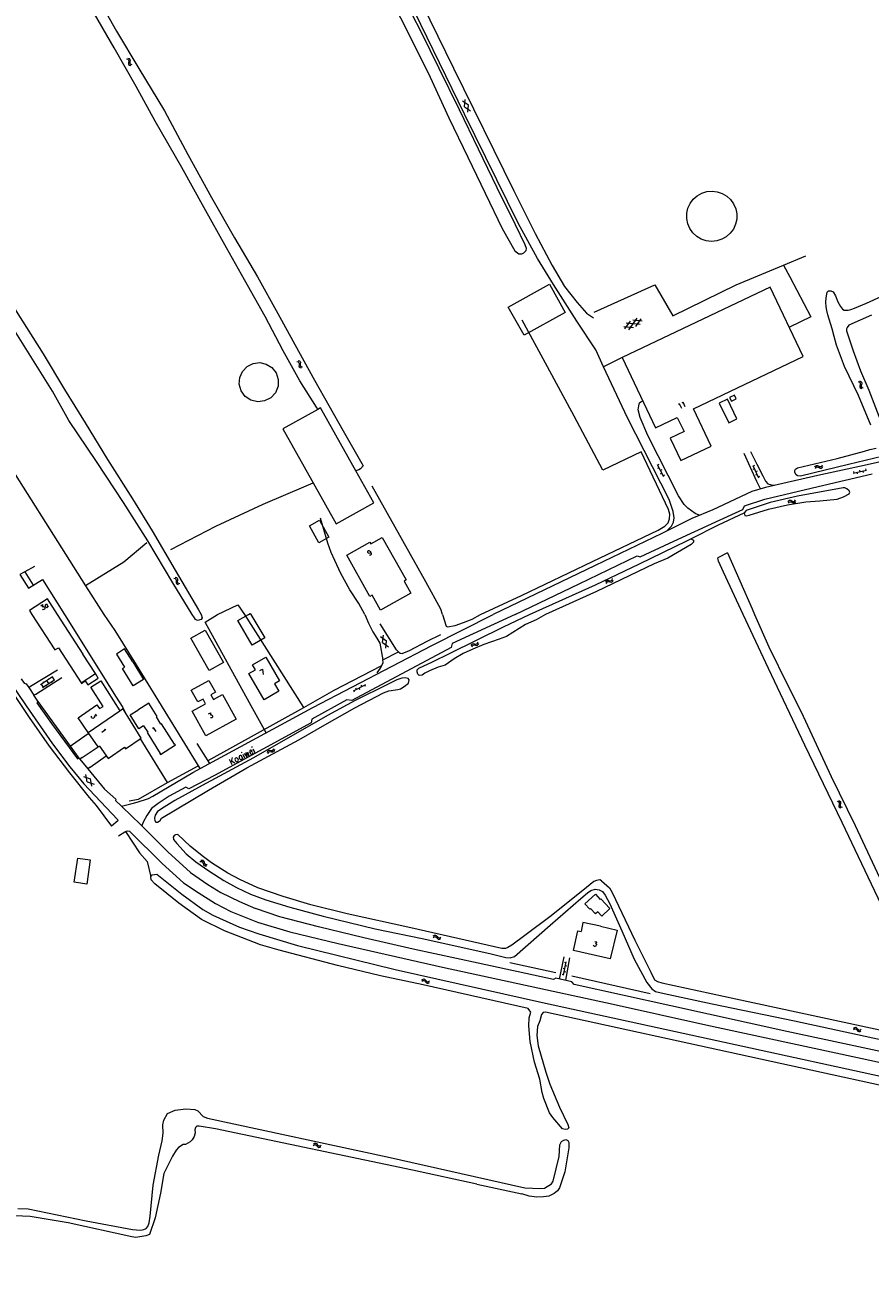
# Model space of a CAD drawing. Header units: metres. Extents: x 189705 to 199106, y 581686 to 588448.
# Tile 64 of 256: x 190136 to 190409, y 585789 to 586191. Entities that reach past the tile are written whole.
import ezdxf

# ---------------------------------------------------------------- set-up
doc = ezdxf.new("R2010")
doc.units = ezdxf.units.M
doc.layers.add('B-WA-OG-GBKN-G', color=7, linetype='Continuous', lineweight=18)
doc.styles.add('Style-STANDARD', font='STANDARD.shx')

msp = doc.modelspace()

# ---------------------------------------------------------------- linework, layer by layer
at = {"layer": 'B-WA-OG-GBKN-G'}
for p, q in [((190168.841, 586179.7), (190169.23, 586179.578)), ((190169.23, 586179.578), (190169.487, 586179.374)), ((190169.261, 586179.965), (190169.651, 586179.846)), ((190169.513, 586178.645), (190169.455, 586178.241)), ((190169.455, 586178.241), (190169.529, 586177.921)), ((190169.487, 586179.374), (190169.564, 586179.057)), ((190169.564, 586179.057), (190169.513, 586178.645)), ((190169.529, 586177.921), (190169.793, 586177.711)), ((190169.651, 586179.846), (190169.908, 586179.645)), ((190169.793, 586177.711), (190170.184, 586177.591)), ((190169.932, 586178.912), (190169.877, 586178.508)), ((190169.877, 586178.508), (190169.951, 586178.187)), ((190169.908, 586179.645), (190169.988, 586179.315)), ((190169.988, 586179.315), (190169.932, 586178.912)), ((190169.951, 586178.187), (190170.213, 586177.977)), ((190170.213, 586177.977), (190170.604, 586177.856)), ((190277.369, 586166.168), (190279.32, 586164.833)), ((190278.06, 586164.227), (190278.242, 586166.587)), ((190278.06, 586164.227), (190280.012, 586162.894)), ((190279.14, 586162.474), (190279.32, 586164.833)), ((190331.222, 586092.08), (190333.887, 586095.827)), ((190332.637, 586092.728), (190329.601, 586093.016)), ((190329.914, 586092.332), (190331.682, 586094.818)), ((190334.844, 586093.736), (190330.268, 586094.171)), ((190335.507, 586094.889), (190332.468, 586095.177)), ((190333.425, 586093.087), (190335.194, 586095.573)), ((190223.886, 586081.809), (190224.279, 586081.703)), ((190224.279, 586081.703), (190224.544, 586081.509)), ((190224.295, 586082.091), (190224.689, 586081.987)), ((190224.544, 586081.509), (190224.633, 586081.195)), ((190224.597, 586080.782), (190224.555, 586080.376)), ((190224.555, 586080.376), (190224.642, 586080.059)), ((190224.633, 586081.195), (190224.597, 586080.782)), ((190224.642, 586080.059), (190224.914, 586079.859)), ((190224.689, 586081.987), (190224.954, 586081.796)), ((190224.914, 586079.859), (190225.309, 586079.754)), ((190224.954, 586081.796), (190225.046, 586081.47)), ((190225.006, 586081.065), (190224.966, 586080.658)), ((190224.966, 586080.658), (190225.053, 586080.341)), ((190225.046, 586081.47), (190225.006, 586081.065)), ((190225.053, 586080.341), (190225.323, 586080.141)), ((190225.323, 586080.141), (190225.719, 586080.036)), ((190405.329, 586075.299), (190405.704, 586075.139)), ((190405.704, 586075.139), (190405.939, 586074.909)), ((190405.774, 586075.52), (190406.15, 586075.362)), ((190405.889, 586074.182), (190405.791, 586073.786)), ((190405.791, 586073.786), (190405.832, 586073.459)), ((190405.832, 586073.459), (190406.073, 586073.224)), ((190405.983, 586074.586), (190405.889, 586074.182)), ((190405.939, 586074.909), (190405.983, 586074.586)), ((190406.073, 586073.224), (190406.45, 586073.064)), ((190406.15, 586075.362), (190406.385, 586075.135)), ((190406.334, 586074.404), (190406.237, 586074.008)), ((190406.237, 586074.008), (190406.278, 586073.681)), ((190406.278, 586073.681), (190406.518, 586073.445)), ((190406.431, 586074.8), (190406.334, 586074.404)), ((190406.385, 586075.135), (190406.431, 586074.8)), ((190406.518, 586073.445), (190406.894, 586073.285)), ((190340.344, 586048.486), (190342.377, 586044.583)), ((190340.88, 586048.539), (190340.437, 586048.308)), ((190371.256, 586048.174), (190373.078, 586044.169)), ((190371.794, 586048.199), (190371.339, 586047.992)), ((190391.335, 586047.643), (190391.557, 586047.984)), ((190391.472, 586047.166), (190391.697, 586047.506)), ((190391.557, 586047.984), (190391.823, 586048.175)), ((190391.697, 586047.506), (190391.965, 586047.695)), ((190391.823, 586048.175), (190392.161, 586048.16)), ((190391.965, 586047.695), (190392.291, 586047.681)), ((190392.161, 586048.16), (190392.533, 586047.993)), ((190392.291, 586047.681), (190392.672, 586047.517)), ((190392.533, 586047.993), (190392.906, 586047.828)), ((190392.672, 586047.517), (190393.044, 586047.348)), ((190392.906, 586047.828), (190393.234, 586047.81)), ((190393.234, 586047.81), (190393.51, 586048.003)), ((190393.372, 586047.33), (190393.647, 586047.526)), ((190393.51, 586048.003), (190393.734, 586048.345)), ((190393.647, 586047.526), (190393.872, 586047.867)), ((190340.898, 586047.421), (190340.455, 586047.19)), ((190341.804, 586046.765), (190341.36, 586046.534)), ((190341.822, 586045.647), (190341.379, 586045.416)), ((190342.728, 586044.992), (190342.284, 586044.761)), ((190371.753, 586047.081), (190371.298, 586046.874)), ((190372.581, 586045.261), (190372.126, 586045.054)), ((190372.622, 586046.378), (190372.167, 586046.171)), ((190373.451, 586044.558), (190372.996, 586044.351)), ((190393.044, 586047.348), (190393.372, 586047.33)), ((190403.7, 586045.741), (190408.002, 586046.665)), ((190403.791, 586046.272), (190403.896, 586045.783)), ((190404.873, 586045.993), (190404.978, 586045.504)), ((190405.746, 586046.692), (190405.851, 586046.203)), ((190406.829, 586046.413), (190406.934, 586045.924)), ((190407.702, 586047.112), (190407.806, 586046.623)), ((190382.644, 586036.446), (190382.882, 586036.777)), ((190382.76, 586035.963), (190383, 586036.292)), ((190382.882, 586036.777), (190383.156, 586036.956)), ((190383, 586036.292), (190383.276, 586036.47)), ((190383.156, 586036.956), (190383.493, 586036.925)), ((190383.276, 586036.47), (190383.601, 586036.44)), ((190383.493, 586036.925), (190383.857, 586036.742)), ((190383.601, 586036.44), (190383.974, 586036.259)), ((190383.857, 586036.742), (190384.222, 586036.559)), ((190383.974, 586036.259), (190384.338, 586036.074)), ((190384.222, 586036.559), (190384.549, 586036.526)), ((190384.338, 586036.074), (190384.666, 586036.041)), ((190384.549, 586036.526), (190384.833, 586036.707)), ((190384.666, 586036.041), (190384.949, 586036.224)), ((190384.833, 586036.707), (190385.073, 586037.038)), ((190384.949, 586036.224), (190385.189, 586036.555)), ((190184.168, 586011.722), (190184.562, 586011.619)), ((190184.562, 586011.619), (190184.829, 586011.426)), ((190184.575, 586012.006), (190184.97, 586011.906)), ((190184.829, 586011.426), (190184.92, 586011.113)), ((190184.97, 586011.906), (190185.237, 586011.716)), ((190185.237, 586011.716), (190185.331, 586011.391)), ((190185.331, 586011.391), (190185.294, 586010.986)), ((190325.774, 586011.194), (190325.929, 586011.573)), ((190184.888, 586010.7), (190184.849, 586010.294)), ((190184.849, 586010.294), (190184.938, 586009.977)), ((190184.92, 586011.113), (190184.888, 586010.7)), ((190184.938, 586009.977), (190185.212, 586009.78)), ((190185.212, 586009.78), (190185.608, 586009.678)), ((190185.294, 586010.986), (190185.258, 586010.579)), ((190185.258, 586010.579), (190185.347, 586010.262)), ((190185.347, 586010.262), (190185.619, 586010.064)), ((190185.619, 586010.064), (190186.015, 586009.963)), ((190323.709, 586010.424), (190323.862, 586010.801)), ((190323.862, 586010.801), (190324.086, 586011.04)), ((190323.936, 586009.982), (190324.091, 586010.358)), ((190324.086, 586011.04), (190324.421, 586011.089)), ((190324.091, 586010.358), (190324.318, 586010.596)), ((190324.318, 586010.596), (190324.64, 586010.644)), ((190324.421, 586011.089), (190324.817, 586010.997)), ((190324.64, 586010.644), (190325.046, 586010.556)), ((190324.817, 586010.997), (190325.215, 586010.906)), ((190325.046, 586010.556), (190325.443, 586010.463)), ((190325.215, 586010.906), (190325.541, 586010.952)), ((190325.443, 586010.463), (190325.769, 586010.508)), ((190325.541, 586010.952), (190325.774, 586011.194)), ((190325.769, 586010.508), (190326.001, 586010.752)), ((190326.001, 586010.752), (190326.156, 586011.131)), ((190250.964, 585992.843), (190252.884, 585991.465)), ((190251.611, 585990.888), (190251.845, 585993.243)), ((190252.651, 585989.111), (190252.884, 585991.465)), ((190251.611, 585990.888), (190253.533, 585989.511)), ((190280.236, 585989.908), (190280.386, 585990.287)), ((190280.386, 585990.287), (190280.608, 585990.528)), ((190280.467, 585989.468), (190280.619, 585989.846)), ((190280.608, 585990.528), (190280.942, 585990.58)), ((190280.619, 585989.846), (190280.844, 585990.086)), ((190280.844, 585990.086), (190281.166, 585990.137)), ((190280.942, 585990.58), (190281.34, 585990.491)), ((190281.166, 585990.137), (190281.572, 585990.052)), ((190281.34, 585990.491), (190281.738, 585990.404)), ((190281.572, 585990.052), (190281.97, 585989.962)), ((190281.738, 585990.404), (190282.064, 585990.452)), ((190281.97, 585989.962), (190282.295, 585990.01)), ((190282.064, 585990.452), (190282.295, 585990.697)), ((190282.295, 585990.697), (190282.446, 585991.076)), ((190282.295, 585990.01), (190282.525, 585990.257)), ((190282.525, 585990.257), (190282.677, 585990.636)), ((190141.082, 585977.38), (190144.946, 585979.878)), ((190143.817, 585979.505), (190143.98, 585979.253)), ((190144.778, 585979.769), (190145.429, 585978.761)), ((190141.25, 585977.489), (190141.902, 585976.481)), ((190141.734, 585976.372), (190145.597, 585978.87)), ((190141.887, 585978.258), (190142.05, 585978.006)), ((190142.785, 585977.052), (190142.948, 585976.8)), ((190143.014, 585978.629), (190143.666, 585977.621)), ((190144.547, 585978.191), (190144.71, 585977.939)), ((190246.02, 585977.21), (190242.124, 585975.163)), ((190242.534, 585974.814), (190242.302, 585975.256)), ((190243.187, 585975.721), (190242.954, 585976.164)), ((190244.305, 585975.744), (190244.072, 585976.187)), ((190244.957, 585976.652), (190244.725, 585977.094)), ((190246.075, 585976.674), (190245.842, 585977.117)), ((190214.377, 585955.355), (190214.499, 585955.744)), ((190214.499, 585955.744), (190214.702, 585956)), ((190214.64, 585954.933), (190214.764, 585955.321)), ((190214.702, 585956), (190215.032, 585956.077)), ((190214.764, 585955.321), (190214.97, 585955.576)), ((190214.97, 585955.576), (190215.287, 585955.651)), ((190215.032, 585956.077), (190215.435, 585956.018)), ((190215.287, 585955.651), (190215.699, 585955.597)), ((190215.435, 585956.018), (190215.839, 585955.96)), ((190215.699, 585955.597), (190216.102, 585955.536)), ((190215.839, 585955.96), (190216.16, 585956.032)), ((190216.102, 585955.536), (190216.423, 585955.608)), ((190216.16, 585956.032), (190216.372, 585956.293)), ((190216.372, 585956.293), (190216.495, 585956.682)), ((190216.423, 585955.608), (190216.635, 585955.871)), ((190216.635, 585955.871), (190216.758, 585956.261)), ((190154.962, 585947.538), (190157.205, 585946.791)), ((190156.16, 585945.862), (190155.686, 585948.181)), ((190156.16, 585945.862), (190158.404, 585945.117)), ((190157.681, 585944.474), (190157.205, 585946.791)), ((190398.495, 585939.584), (190398.878, 585939.444)), ((190398.878, 585939.444), (190399.124, 585939.228)), ((190398.927, 585939.829), (190399.311, 585939.691)), ((190399.124, 585939.228), (190399.186, 585938.907)), ((190399.311, 585939.691), (190399.558, 585939.477)), ((190399.622, 585939.145), (190399.546, 585938.745)), ((190399.558, 585939.477), (190399.622, 585939.145)), ((190399.114, 585938.499), (190399.037, 585938.098)), ((190399.037, 585938.098), (190399.096, 585937.774)), ((190399.096, 585937.774), (190399.349, 585937.552)), ((190399.186, 585938.907), (190399.114, 585938.499)), ((190399.349, 585937.552), (190399.734, 585937.413)), ((190399.546, 585938.745), (190399.471, 585938.343)), ((190399.471, 585938.343), (190399.53, 585938.02)), ((190399.53, 585938.02), (190399.782, 585937.796)), ((190399.782, 585937.796), (190400.166, 585937.657)), ((190192.568, 585920.069), (190192.972, 585920.123)), ((190192.838, 585920.486), (190193.241, 585920.543)), ((190192.972, 585920.123), (190193.291, 585920.045)), ((190193.241, 585920.543), (190193.56, 585920.468)), ((190193.291, 585920.045), (190193.494, 585919.79)), ((190193.494, 585919.79), (190193.621, 585919.395)), ((190193.56, 585920.468), (190193.77, 585920.203)), ((190193.621, 585919.395), (190193.739, 585919.004)), ((190193.739, 585919.004), (190193.941, 585918.745)), ((190193.77, 585920.203), (190193.889, 585919.814)), ((190193.889, 585919.814), (190194.009, 585919.423)), ((190194.009, 585919.423), (190194.212, 585919.164)), ((190194.212, 585919.164), (190194.538, 585919.083)), ((190194.538, 585919.083), (190194.943, 585919.139)), ((190193.941, 585918.745), (190194.269, 585918.666)), ((190194.269, 585918.666), (190194.674, 585918.721)), ((190267.903, 585895.543), (190268.252, 585895.753)), ((190267.983, 585896.033), (190268.33, 585896.246)), ((190268.252, 585895.753), (190268.575, 585895.81)), ((190268.33, 585896.246), (190268.652, 585896.305)), ((190268.575, 585895.81), (190268.863, 585895.657)), ((190268.652, 585896.305), (190268.951, 585896.145)), ((190268.863, 585895.657), (190269.137, 585895.346)), ((190268.951, 585896.145), (190269.215, 585895.836)), ((190269.137, 585895.346), (190269.401, 585895.034)), ((190269.215, 585895.836), (190269.481, 585895.526)), ((190269.401, 585895.034), (190269.69, 585894.877)), ((190269.481, 585895.526), (190269.771, 585895.369)), ((190269.69, 585894.877), (190270.022, 585894.936)), ((190269.771, 585895.369), (190270.102, 585895.426)), ((190270.022, 585894.936), (190270.371, 585895.148)), ((190270.102, 585895.426), (190270.452, 585895.638)), ((190310.072, 585883.302), (190310.904, 585887.623)), ((190310.375, 585887.521), (190310.866, 585887.426)), ((190309.619, 585883.593), (190310.11, 585883.498)), ((190309.997, 585885.557), (190310.488, 585885.462)), ((190310.299, 585884.48), (190310.79, 585884.386)), ((190310.677, 585886.444), (190311.168, 585886.35)), ((190264.249, 585881.354), (190264.599, 585881.562)), ((190264.332, 585881.843), (190264.68, 585882.054)), ((190264.599, 585881.562), (190264.922, 585881.616)), ((190264.68, 585882.054), (190265.003, 585882.111)), ((190264.922, 585881.616), (190265.21, 585881.462)), ((190265.003, 585882.111), (190265.301, 585881.95)), ((190265.21, 585881.462), (190265.482, 585881.149)), ((190265.301, 585881.95), (190265.563, 585881.639)), ((190265.482, 585881.149), (190265.743, 585880.836)), ((190265.563, 585881.639), (190265.827, 585881.327)), ((190265.743, 585880.836), (190266.032, 585880.677)), ((190265.827, 585881.327), (190266.115, 585881.168)), ((190266.032, 585880.677), (190266.364, 585880.733)), ((190266.115, 585881.168), (190266.447, 585881.223)), ((190266.364, 585880.733), (190266.715, 585880.944)), ((190266.447, 585881.223), (190266.798, 585881.433)), ((190403.739, 585865.719), (190404.089, 585865.927)), ((190403.821, 585866.208), (190404.17, 585866.419)), ((190404.089, 585865.927), (190404.412, 585865.982)), ((190404.17, 585866.419), (190404.492, 585866.477)), ((190404.412, 585865.982), (190404.7, 585865.828)), ((190404.492, 585866.477), (190404.79, 585866.316)), ((190404.7, 585865.828), (190404.972, 585865.515)), ((190404.79, 585866.316), (190405.053, 585866.005)), ((190404.972, 585865.515), (190405.234, 585865.202)), ((190405.053, 585866.005), (190405.317, 585865.694)), ((190405.234, 585865.202), (190405.522, 585865.044)), ((190405.317, 585865.694), (190405.606, 585865.535)), ((190405.522, 585865.044), (190405.855, 585865.1)), ((190405.606, 585865.535), (190405.938, 585865.59)), ((190405.855, 585865.1), (190406.205, 585865.311)), ((190405.938, 585865.59), (190406.288, 585865.801)), ((190229.177, 585828.241), (190229.524, 585828.456)), ((190229.252, 585828.732), (190229.596, 585828.949)), ((190229.524, 585828.456), (190229.846, 585828.516)), ((190229.596, 585828.949), (190229.917, 585829.012)), ((190229.846, 585828.516), (190230.136, 585828.367)), ((190229.917, 585829.012), (190230.218, 585828.856)), ((190230.136, 585828.367), (190230.414, 585828.059)), ((190230.218, 585828.856), (190230.486, 585828.55)), ((190230.414, 585828.059), (190230.682, 585827.751)), ((190230.486, 585828.55), (190230.756, 585828.244)), ((190230.682, 585827.751), (190230.973, 585827.597)), ((190230.756, 585828.244), (190231.047, 585828.09)), ((190230.973, 585827.597), (190231.304, 585827.66)), ((190231.047, 585828.09), (190231.378, 585828.151)), ((190231.304, 585827.66), (190231.651, 585827.876)), ((190231.378, 585828.151), (190231.725, 585828.368))]:
    msp.add_line(p, q, dxfattribs=at)
at = {"layer": 'B-WA-OG-GBKN-G', "flags": 128}
for points in [[(190323.035, 586080.112), (190320.47, 586085.566), (190314.336, 586094.889), (190306.821, 586106.722), (190301.656, 586115.108), (190295.461, 586126.59), (190278.096, 586161.829), (190257.936, 586203.356), (190241.158, 586237.606), (190234.55, 586250.991), (190233.299, 586252.865), (190231.948, 586254.054), (190229.557, 586254.959), (190226.38, 586255.428), (190222.468, 586255.617), (190221.298, 586256.094), (190220.787, 586256.854), (190220.503, 586257.92), (190220.678, 586258.581), (190220.88, 586258.912), (190221.945, 586259.196), (190231.032, 586260.274), (190237.731, 586261.52), (190243.541, 586263.093)], [(190298.103, 586118.403), (190297.665, 586119.542), (190294.563, 586126.065), (190288.659, 586137.96), (190282.557, 586150.532), (190276.448, 586163.208), (190269.88, 586176.529), (190264.074, 586188.425), (190258.298, 586199.773), (190251.795, 586212.86), (190246.027, 586224.749), (190239.748, 586236.918), (190235.621, 586245.889)], [(190241.446, 586244.833), (190244.122, 586239.294), (190256.65, 586213.333), (190274.504, 586176.674), (190293.996, 586136.973)], [(190158.368, 586201.594), (190165.644, 586188.655), (190172.852, 586176.588), (190181.134, 586162.864), (190188.706, 586148.791), (190196.349, 586134.887), (190203.781, 586121.856), (190211.123, 586109.197), (190217.687, 586097.334), (190224.412, 586085.114), (190229.553, 586075.777), (190238.893, 586059.399), (190245.368, 586048.023), (190244.493, 586047.109), (190243.964, 586046.802), (190242.921, 586046.492)], [(190230.64, 586066.28), (190230.204, 586067.023), (190224.891, 586075.56), (190219.484, 586085.269), (190213.601, 586096.334), (190206.966, 586108.268), (190201.19, 586118.558), (190193.986, 586131.516), (190186.704, 586144.592), (190178.107, 586159.548), (190171.919, 586170.79), (190164.895, 586183.24), (190157.261, 586196.317)], [(190254.144, 586199.47), (190260.668, 586186.598), (190266.945, 586173.726), (190272.968, 586160.621), (190279.194, 586147.951), (190284.74, 586136.233), (190290.256, 586124.846), (190294.37, 586117.63), (190294.713, 586117.317), (190295.62, 586116.637), (190296.576, 586116.66), (190297.259, 586116.995), (190297.977, 586117.708), (190298.103, 586118.403)], [(190175.736, 586023.854), (190167.901, 586036.25), (190159.17, 586049.499), (190150.237, 586062.713), (190144.882, 586072.197), (190135.751, 586086.875), (190125.965, 586102.435), (190123.705, 586107.444), (190120.883, 586113.647), (190115.131, 586123.181), (190107.677, 586135.594), (190098.965, 586149.417), (190091.034, 586162.99), (190083.247, 586175.111), (190077.776, 586185.035), (190077.427, 586185.779), (190077.327, 586186.782), (190077.414, 586187.361), (190077.826, 586187.906), (190083.977, 586192.597), (190088.59, 586195.652)], [(190092.298, 586192.338), (190082.007, 586186.289), (190081.529, 586185.639), (190081.422, 586184.852), (190081.613, 586183.738), (190081.922, 586182.903), (190087.579, 586173.812), (190095.19, 586161.757), (190102.755, 586149.357), (190109.917, 586137.493), (190118.614, 586123.031), (190126.524, 586109.217), (190133.13, 586098.123), (190141.855, 586084.326), (190148.798, 586072.788), (190155.464, 586061.953), (190162.671, 586050.095), (190170.73, 586037.43), (190177.13, 586027.022), (190184.524, 586014.277), (190192.144, 586001.482), (190192.958, 586000.019), (190192.963, 586000)], [(190050.813, 586171.935), (190072.642, 586137.959), (190099.403, 586096.968), (190124.938, 586057.545), (190155.616, 586009.228), (190161.556, 586000)], [(190293.996, 586136.973), (190300.885, 586123.183), (190306.414, 586112.816), (190310.429, 586106.101), (190314.463, 586100.936), (190317.475, 586097.442), (190319.766, 586095.978)], [(190350.213, 586126.373), (190349.878, 586128.039), (190349.896, 586129.739), (190350.268, 586131.397), (190350.976, 586132.942), (190351.989, 586134.306), (190353.265, 586135.43), (190354.746, 586136.263), (190356.367, 586136.771), (190358.059, 586136.93), (190359.748, 586136.734), (190361.358, 586136.192), (190362.821, 586135.326), (190364.071, 586134.175), (190365.055, 586132.79), (190365.73, 586131.23), (190366.065, 586129.564), (190366.047, 586127.864), (190365.675, 586126.206), (190364.967, 586124.661), (190363.954, 586123.297), (190362.679, 586122.173), (190361.198, 586121.34), (190359.576, 586120.832), (190357.884, 586120.673), (190356.196, 586120.869), (190354.585, 586121.411), (190353.122, 586122.277), (190351.872, 586123.428), (190350.888, 586124.813), (190350.213, 586126.373)], [(190381.204, 586112.965), (190388.352, 586115.966)], [(190320.012, 586097.782), (190339.556, 586106.65), (190345.439, 586096.615), (190365.891, 586106.579), (190381.204, 586112.965), (190383.198, 586109.16)], [(190383.198, 586109.16), (190389.984, 586096.21), (190383.116, 586092.881)], [(190297.307, 586090.306), (190292.227, 586099.419), (190305.492, 586106.814), (190310.572, 586097.702), (190297.307, 586090.306)], [(190339.806, 586060.37), (190346.833, 586063.71), (190349.017, 586059.115), (190344.54, 586056.987), (190347.976, 586049.756), (190357.839, 586054.443), (190352.098, 586066.523), (190387.564, 586083.377), (190376.891, 586105.836), (190329.012, 586083.083), (190339.806, 586060.37)], [(190405.414, 586070.862), (190400.892, 586080.198), (190398.304, 586087.11), (190397.489, 586089.94), (190396.887, 586092.36), (190395.538, 586096.862), (190395.16, 586098.293), (190394.911, 586099.451), (190394.871, 586101.011), (190394.961, 586102.427), (190395.253, 586104.233), (190395.729, 586104.667), (190396.483, 586104.67), (190397.203, 586104.297), (190398.011, 586103.034), (190398.725, 586101.159), (190399.584, 586099.622), (190400.225, 586098.769), (190400.802, 586098.403), (190402.017, 586098.372), (190402.882, 586098.629), (190404.067, 586099.06), (190407.985, 586100.625), (190412.939, 586102.992)], [(190409.622, 586096.772), (190402.266, 586093.536), (190401.75, 586092.816), (190401.56, 586092.356), (190401.564, 586091.693), (190403.705, 586085.27), (190406.093, 586078.827), (190408.734, 586072.553), (190412.501, 586062.738)], [(190283.272, 586000), (190296.448, 586006.164), (190319.435, 586017.129), (190340.675, 586027.223), (190342.853, 586028.553), (190343.916, 586029.573), (190344.367, 586030.871), (190344.437, 586032.42), (190344.05, 586033.943), (190335.16, 586052.552), (190322.74, 586046.685), (190313.525, 586064.175), (190304.849, 586080.067), (190296.685, 586095.174)], [(190205.864, 586072.351), (190205.287, 586074.438), (190205.442, 586076.598), (190206.312, 586078.581), (190207.796, 586080.158), (190209.723, 586081.147), (190211.87, 586081.433), (190213.988, 586080.983), (190215.833, 586079.849), (190217.192, 586078.163)], [(190329.012, 586083.083), (190323.035, 586080.112)], [(190343.418, 586027.082), (190344.987, 586028.562), (190345.591, 586029.86), (190345.864, 586031.283), (190345.525, 586033.34), (190344.163, 586037.144), (190330.796, 586063.61), (190323.035, 586080.112)], [(190217.192, 586078.163), (190217.896, 586076.034), (190217.818, 586073.793), (190216.968, 586071.718), (190215.451, 586070.066), (190213.456, 586069.043), (190211.23, 586068.774), (190209.049, 586069.294), (190207.183, 586070.538), (190205.864, 586072.351)], [(190353.861, 586032.077), (190352.639, 586032.657), (190350.245, 586034.324), (190349.097, 586035.589), (190347.282, 586038.376), (190337.296, 586057.895), (190334.859, 586063.651), (190334.24, 586066.139), (190334.412, 586067.511), (190334.585, 586068.4), (190335.067, 586068.783), (190335.675, 586069.091)], [(190360.415, 586068.346), (190363.456, 586061.973), (190366.134, 586063.251), (190363.093, 586069.624), (190360.415, 586068.346)], [(190364.314, 586069.027), (190365.856, 586069.753), (190365.298, 586070.939), (190363.756, 586070.213), (190364.314, 586069.027)], [(190409.389, 586061.19), (190405.414, 586070.862)], [(190230.64, 586066.28), (190219.401, 586060.007)], [(190242.921, 586046.492), (190231.582, 586066.806), (190230.64, 586066.28)], [(190219.401, 586060.007), (190236.548, 586029.289), (190248.729, 586036.088), (190242.921, 586046.492)], [(190438.276, 586056.432), (190438.228, 586055.712), (190437.798, 586055.253), (190436.506, 586054.537), (190421.079, 586051.299), (190407.226, 586048.144), (190393.221, 586045.141), (190382.336, 586042.684), (190375.385, 586041.005), (190370.971, 586039.717), (190358.348, 586033.849), (190351.554, 586031.001), (190341.797, 586026.161), (190320.279, 586015.863), (190287.36, 586000)], [(190368.379, 586052.203), (190372.43, 586043.076), (190373.736, 586040.515)], [(190370.485, 586052.72), (190372.585, 586048.613), (190374.454, 586044.786), (190375.299, 586043.112), (190376.064, 586042.277), (190376.803, 586041.975), (190377.26, 586041.875), (190378.352, 586041.855)], [(190415.678, 586051.711), (190402.187, 586048.51), (190386.64, 586044.751), (190385.653, 586044.826), (190385.277, 586045.133), (190384.792, 586045.908), (190384.834, 586046.526), (190385.095, 586046.954), (190385.721, 586047.393), (190398.464, 586050.473), (190407.344, 586052.846), (190409.042, 586053.295), (190411.155, 586053.774)], [(190294.474, 586000), (190315.124, 586009.898), (190333.827, 586018.94), (190334.895, 586018.64), (190344.299, 586022.996), (190360.673, 586030.606), (190368.049, 586033.913), (190368.603, 586035.16), (190375.171, 586037.244), (190392.372, 586041.428), (190409.802, 586045.513)], [(190183.11, 586020.957), (190197.692, 586028.526), (190213.051, 586035.65), (190226.893, 586041.599)], [(190226.893, 586041.599), (190229.127, 586042.583)], [(190270.978, 586000), (190270.461, 586001.741), (190265.624, 586010.562), (190248.174, 586041.481)], [(190368.444, 586032.883), (190368.687, 586032.04), (190369.08, 586031.908), (190370.073, 586032.15), (190376.277, 586034.032), (190382.48, 586035.427), (190388.382, 586036.373), (190392.86, 586036.722), (190398.499, 586037.294), (190400.505, 586037.984), (190402.361, 586038.974), (190402.568, 586039.592), (190402.4, 586040.023), (190401.633, 586040.605), (190400.94, 586040.962), (190400.394, 586040.953), (190385.691, 586038.252), (190376.823, 586036.185), (190369.101, 586033.65), (190368.444, 586032.883)], [(190351.226, 586024.396), (190360.125, 586029.03), (190368.444, 586032.883)], [(190231.193, 586030.477), (190234.244, 586025.022), (190230.977, 586023.195), (190227.926, 586028.649), (190231.193, 586030.477)], [(190245.833, 586000), (190243.94, 586003.514), (190241.051, 586007.972), (190238.134, 586013.27), (190236.213, 586017.479), (190234.957, 586020.014), (190233.903, 586023.058), (190231.533, 586031.126)], [(190190.074, 586000), (190183.81, 586010.187), (190175.736, 586023.854)], [(190247.457, 586023.395), (190247.797, 586022.792), (190251.488, 586024.87), (190259.213, 586011.147), (190258.531, 586010.763), (190260.708, 586006.896), (190250.958, 586001.408), (190248.248, 586006.221), (190247.519, 586005.81), (190239.987, 586019.189), (190247.457, 586023.395)], [(190299.045, 586000), (190320.381, 586009.614), (190334.6, 586016.326), (190349.883, 586023.806), (190351.226, 586024.396)], [(190351.226, 586024.396), (190352.04, 586023.992), (190352.069, 586023.408), (190351.31, 586022.618), (190343.836, 586018.193), (190339.374, 586016.321), (190320.695, 586007.431), (190304.252, 586000)], [(190175.449, 586023.192), (190168.002, 586016.925), (190155.616, 586009.228)], [(190363.041, 586019.916), (190359.967, 586018.284)], [(190363.041, 586019.916), (190370.985, 586001.757), (190371.775, 586000)], [(190139.107, 586015.487), (190136.002, 586013.768)], [(190368.151, 586000), (190361.733, 586013.653), (190360.175, 586017.243), (190359.967, 586018.284)], [(190136.002, 586013.768), (190134.394, 586012.877), (190137.168, 586008.516)], [(190136.002, 586013.768), (190138.67, 586009.436)], [(190137.168, 586008.516), (190137.182, 586008.493), (190141.686, 586011.347)], [(190141.686, 586011.347), (190148.755, 586000)], [(190146.57, 586000), (190143.322, 586005.018), (190137.468, 586001.228), (190138.263, 586000)], [(190138.263, 586000), (190145.702, 585988.499), (190146.812, 585989.217), (190154.166, 585977.848)], [(190158.8, 585980.853), (190154.751, 585987.113), (190154.86, 585987.183), (190146.57, 586000)], [(190148.755, 586000), (190160.311, 585981.565), (190165.327, 585973.516), (190167.653, 585969.883), (190168.54, 585968.084)], [(190161.556, 586000), (190165.067, 585994.774), (190171.946, 585983.647), (190188.473, 585956.874)], [(190294.474, 586000), (190274.129, 585990.621), (190273.788, 585989.296), (190241.694, 585972.158), (190240.091, 585972.394), (190228.756, 585966.15), (190228.464, 585964.953), (190197.308, 585947.952), (190189, 585943.569), (190187.978, 585944.143), (190182.651, 585941.215), (190179.07, 585938.864), (190176.878, 585937.189), (190175.354, 585934.988), (190174.26, 585932.843), (190173.735, 585931.585), (190169.992, 585935.286), (190167.798, 585937.409)], [(190170.272, 585938.728), (190172.309, 585939.222), (190175.928, 585940.507), (190177.291, 585941.233), (190190.313, 585948.893), (190229.069, 585969.939), (190267.557, 585989.991), (190287.36, 586000)], [(190192.963, 586000), (190193.282, 585998.843), (190192.942, 585998.355), (190191.819, 585998.036), (190191.141, 585998.321), (190190.767, 585998.873), (190190.074, 586000)], [(190213.997, 585961.647), (190208.631, 585971.445), (190194.247, 585997.478), (190198.285, 586000)], [(190198.285, 586000), (190204.807, 586003.153), (190206.999, 586000)], [(190209.483, 585990.03), (190204.816, 585997.988), (190208.246, 586000)], [(190206.999, 586000), (190226.047, 585969.88)], [(190208.246, 586000), (190208.841, 586000.349), (190209.046, 586000)], [(190209.046, 586000), (190213.508, 585992.391), (190209.483, 585990.03)], [(190245.833, 586000), (190247.006, 585997.16), (190248.434, 585994.381), (190249.778, 585992.313), (190250.658, 585990.748), (190251.71, 585985.273), (190256.76, 585987.918), (190256.067, 585988.52), (190250.844, 585996.923)], [(190304.252, 586000), (190301.248, 585998.281), (190297.785, 585996.694), (190291.68, 585992.868), (190289.278, 585991.953), (190284.369, 585990.249), (190280.753, 585988.762), (190277.644, 585987.408), (190274.717, 585985.674), (190271.87, 585983.586), (190269.54, 585982.951), (190266.785, 585981.803), (190265.295, 585980.974), (190264.361, 585980.38), (190263.424, 585980.192), (190262.986, 585980.72), (190262.75, 585981.404), (190262.819, 585982.065), (190263.346, 585982.604), (190267.743, 585984.709), (190273.401, 585987.514), (190290.681, 585995.957), (190299.045, 586000)], [(190270.978, 586000), (190272.162, 585996.239), (190272.622, 585995.938), (190275.081, 585996.423), (190277.788, 585997.392), (190280.519, 585998.463), (190283.272, 586000)], [(190406.304, 585866.949), (190432.906, 585861.21), (190433.773, 585861.221), (190433.98, 585861.818), (190433.571, 585862.823), (190429.148, 585873.295), (190420.196, 585890.511), (190400.137, 585932.685), (190388.034, 585957.669), (190376.359, 585982.539), (190368.151, 586000)], [(190371.775, 586000), (190376.476, 585989.546), (190382.613, 585976.958), (190386.921, 585968.452), (190396.569, 585947.587), (190404.303, 585931.692), (190411.478, 585916.522), (190423.213, 585892.512), (190435.853, 585866.146), (190438.035, 585861.035), (190438.846, 585860.203), (190439.661, 585859.682), (190440.966, 585859.243), (190458.883, 585855.35)], [(190116.234, 585993.933), (190117.357, 585995.68), (190118.111, 585996.272), (190118.948, 585996.485), (190119.486, 585996.058), (190125.482, 585984.363), (190137.413, 585966.634), (190143.864, 585957.433), (190150.412, 585948.766), (190156.747, 585940.781), (190158.986, 585938.189), (190163.945, 585931.56)], [(190118.806, 585998.758), (190119.863, 585996.494), (190120.527, 585996.096), (190122.995, 585991.144), (190128.582, 585982.11), (190136.432, 585970.409), (190144.95, 585958.104), (190150.543, 585950.697), (190154.998, 585945.208), (190165.895, 585933.64), (190166.027, 585933.236), (190163.945, 585931.56)], [(190194.255, 585994.891), (190200.145, 585984.405), (190195.526, 585981.81), (190189.636, 585992.296), (190194.255, 585994.891)], [(190256.76, 585987.918), (190257.248, 585987.491), (190257.884, 585987.321), (190260.312, 585988.337), (190266.044, 585991.346), (190270.465, 585993.452)], [(190170.866, 585984.615), (190168.213, 585988.857), (190165.642, 585987.153), (190168.201, 585982.969)], [(190170.866, 585984.615), (190174.339, 585978.992), (190171.005, 585976.932), (190167.531, 585982.555), (190168.201, 585982.969)], [(190195.198, 585952.705), (190226.098, 585969.932), (190235.942, 585975.525), (190251.172, 585983.336)], [(190218.272, 585978.479), (190216.703, 585977.582), (190218.096, 585975.147), (190213.33, 585972.421), (190208.387, 585980.857), (190210.489, 585982.089), (190209.525, 585983.735), (190213.851, 585986.209), (190218.272, 585978.479)], [(190249.876, 585981.061), (190250.901, 585982.622), (190251.819, 585984.461), (190251.71, 585985.273)], [(190137.846, 585976.751), (190146.487, 585982.075)], [(190139.493, 585974.228), (190147.938, 585979.601)], [(190154.166, 585977.848), (190154.258, 585977.706), (190155.52, 585978.522), (190156.344, 585977.247), (190159.72, 585979.431), (190158.8, 585980.853)], [(190154.166, 585977.848), (190158.8, 585980.853)], [(190260.163, 585978.811), (190259.878, 585979.239), (190258.91, 585979.533), (190257.819, 585979.42), (190256.2, 585978.844), (190253.144, 585977.286), (190242.736, 585972.119), (190233.772, 585967.271), (190209.895, 585953.651), (190193.255, 585944.631), (190184.445, 585939.786), (190181.038, 585937.692), (190178.896, 585936.22), (190178.095, 585935.12), (190177.828, 585934.05), (190177.938, 585933.264), (190178.273, 585932.784), (190178.858, 585932.791), (190179.664, 585933.358), (190180.164, 585934.126), (190184.707, 585936.816), (190195.355, 585943.181), (190207.696, 585950.376), (190224.512, 585959.398), (190232.967, 585964.316), (190242.609, 585969.831), (190251.928, 585974.657), (190253.648, 585975.285), (190256.539, 585975.672), (190257.35, 585975.91), (190258.612, 585976.634), (190259.97, 585977.792), (190260.163, 585978.811)], [(190134.832, 585979.144), (190135.792, 585977.718), (190136.455, 585977.521), (190137.233, 585976.372)], [(190137.233, 585976.372), (190137.846, 585976.751)], [(190137.233, 585976.372), (190138.927, 585973.867)], [(190160.104, 585969.516), (190161.266, 585970.26), (190157.317, 585976.428), (190160.529, 585978.484), (190166.69, 585968.862)], [(190204.257, 585966.091), (190194.493, 585960.712), (190190.073, 585968.717), (190194.414, 585971.114), (190193.581, 585972.622), (190191.863, 585971.673), (190189.776, 585975.452), (190195.476, 585978.599), (190197.567, 585974.811), (190196.111, 585974.007), (190196.944, 585972.499), (190199.837, 585974.096), (190204.257, 585966.091)], [(190138.927, 585973.867), (190139.493, 585974.228)], [(190140.163, 585971.835), (190140.225, 585971.948), (190138.927, 585973.867)], [(190140.163, 585971.835), (190139.902, 585971.36), (190144.598, 585964.705), (190153.03, 585953.264), (190153.438, 585953.552)], [(190140.163, 585971.835), (190150.636, 585957.411)], [(190174.347, 585963.991), (190175.673, 585961.863), (190175.495, 585961.753), (190179.72, 585955.06), (190179.627, 585955.002), (190179.797, 585954.734), (190184.627, 585957.783), (190184.458, 585958.052), (190184.357, 585957.988), (190180.154, 585964.647), (190179.976, 585964.537), (190178.53, 585966.876), (190178.709, 585966.987), (190176.059, 585971.274), (190172.491, 585969.054)], [(190156.428, 585961.821), (190153.174, 585966.536), (190159.251, 585970.732), (190160.104, 585969.516)], [(190156.428, 585961.821), (190162.53, 585966.007), (190166.69, 585968.862)], [(190166.69, 585968.862), (190167.56, 585969.459), (190167.643, 585969.516)], [(190168.158, 585957.081), (190168.551, 585956.512), (190173.597, 585960.006), (190169.21, 585967.013), (190167.643, 585969.516)], [(190174.347, 585963.991), (190172.777, 585963.014), (190169.988, 585967.497), (190172.491, 585969.054)], [(190151.407, 585957.955), (190156.493, 585961.532)], [(190160.1, 585957.435), (190159.664, 585957.134), (190156.428, 585961.821)], [(190169.714, 585939.651), (190172.731, 585940.218), (190182.069, 585945.653), (190173.253, 585959.939)], [(190150.636, 585957.411), (190151.407, 585957.955)], [(190150.636, 585957.411), (190153.438, 585953.552)], [(190154.549, 585953.675), (190159.664, 585957.134)], [(190160.1, 585957.435), (190162.867, 585953.428), (190168.158, 585957.081)], [(190188.473, 585956.874), (190192.534, 585950.136)], [(190191.531, 585958.254), (190195.64, 585951.821)], [(190153.438, 585953.552), (190153.767, 585953.136)], [(190154.549, 585953.675), (190153.767, 585953.136)], [(190153.767, 585953.136), (190156.293, 585950.025)], [(190157.07, 585950.575), (190162.283, 585954.274)], [(190182.069, 585945.653), (190191.94, 585951.069)], [(190157.07, 585950.575), (190156.293, 585950.025)], [(190156.293, 585950.025), (190161.723, 585943.502), (190165.416, 585940.266), (190165.268, 585939.857), (190167.204, 585937.984)], [(190167.204, 585937.984), (190170.27, 585938.728)], [(190167.798, 585937.409), (190167.204, 585937.984)], [(190170.27, 585938.728), (190170.272, 585938.728)], [(190173.735, 585931.585), (190182.165, 585923.25), (190189.503, 585916.573), (190195.134, 585912.594), (190199.302, 585910.099), (190205.303, 585907.193), (190210.51, 585904.886)], [(190166.293, 585928.421), (190168.301, 585929.73), (190168.476, 585929.798)], [(190168.476, 585929.798), (190169.035, 585930.017), (190169.772, 585929.898), (190180.378, 585919.394), (190187.28, 585913.195), (190191.988, 585910.02), (190197.564, 585906.524), (190202.572, 585903.861), (190211.17, 585900.423), (190221.592, 585897.284), (190237.28, 585893.543), (190270.943, 585885.931), (190326.167, 585873.981), (190356.086, 585867.293), (190410.521, 585855.461), (190471.938, 585841.596), (190487.236, 585838.689), (190494.593, 585838.243)], [(190168.476, 585929.798), (190173.074, 585922.898), (190175.519, 585920.054), (190176.691, 585915.138)], [(190322.348, 585913.82), (190321.76, 585914.144), (190320.771, 585913.98), (190319.861, 585913.564), (190317.444, 585911.659), (190306.065, 585902.517), (190297.524, 585896.176), (190293.393, 585893.058), (190292.056, 585892.231), (190291.347, 585891.969), (190290.153, 585891.956), (190280.656, 585894.113), (190260.718, 585898.597), (190240.119, 585903.149), (190228.378, 585906.071), (190219.484, 585908.743), (190211.325, 585911.526), (190205.504, 585914.256), (190201.62, 585916.348), (190196.249, 585919.693), (190193.253, 585921.896), (190189.459, 585925.056), (190185.429, 585928.823), (190184.719, 585928.739), (190184.239, 585928.53), (190183.941, 585927.918), (190184.025, 585927.207), (190185.106, 585925.923), (190188.065, 585922.526), (190191.191, 585920.02), (190195.389, 585917.068), (190200.326, 585913.946), (190204.415, 585911.654), (190208.883, 585909.568), (190213.856, 585907.717), (190221.655, 585905.312), (190232.431, 585902.38), (190249.165, 585898.294), (190264.363, 585895.182), (190286.285, 585890.339), (190291.404, 585889.073), (190292.879, 585888.937), (190294.196, 585889.357), (190305.767, 585899.466), (190315.705, 585908.109), (190317.844, 585909.961), (190318.902, 585910.708), (190320.245, 585911.079), (190321.618, 585910.916), (190322.64, 585910.419)], [(190153.089, 585921.165), (190157.108, 585920.583), (190155.979, 585912.785), (190151.96, 585913.367), (190153.089, 585921.165)], [(190176.691, 585915.138), (190176.787, 585915.571), (190177.115, 585915.804), (190178.611, 585916.023), (190186.709, 585909.531), (190193.495, 585904.55), (190196.767, 585902.68), (190205.369, 585898.887), (190211.591, 585896.694), (190224.103, 585892.892), (190255.609, 585885.13)], [(190264.707, 585880.148), (190250.882, 585883.097), (190237.002, 585886.427), (190218.151, 585891.43), (190212.163, 585893.169), (190200.48, 585897.615), (190193.1, 585901.294), (190185.751, 585906.625), (190178.011, 585912.841), (190176.829, 585914.123), (190176.691, 585915.138)], [(190322.348, 585913.82), (190324.963, 585911.536), (190325.742, 585910.02), (190333.151, 585894.682), (190338.32, 585884.248), (190339.517, 585881.796), (190340.41, 585881.298), (190341.889, 585880.806), (190365.721, 585875.653), (190406.304, 585866.949)], [(190318.801, 585904.885), (190318.532, 585904.645), (190316.962, 585906.367), (190320.387, 585909.49), (190321.934, 585907.793), (190322.173, 585908.011), (190325.056, 585904.849), (190322.406, 585902.432), (190321.135, 585903.825), (190320.388, 585903.144), (190318.801, 585904.885)], [(190322.64, 585910.419), (190323.517, 585909.158), (190325.071, 585906.381), (190328.927, 585897.659), (190332.939, 585888.533), (190337.011, 585880.931), (190338.608, 585878.916), (190339.811, 585878.015), (190342.613, 585877.384), (190358.118, 585874.073), (190384.697, 585868.492), (190427.903, 585859.206)], [(190425.58, 585855.777), (190382.195, 585865.112), (190344.765, 585873.445), (190313.549, 585880.347), (190312.752, 585881.176), (190307.558, 585882.339), (190306.801, 585881.874), (190282.435, 585887.249), (190261.531, 585891.773), (190245.54, 585895.435), (190230.896, 585898.96), (190218.413, 585902.228), (190210.51, 585904.886)], [(190322.027, 585899.134), (190327.401, 585897.871), (190325.166, 585888.652), (190313.274, 585891.317), (190314.728, 585897.684), (190315.739, 585897.461)], [(190322.027, 585899.134), (190316.266, 585900.338), (190315.739, 585897.461)], [(190292.692, 585887.462), (190307.587, 585884.194)], [(190308.809, 585882.037), (190310.25, 585889.252)], [(190310.79, 585881.688), (190312.108, 585888.891)], [(190255.609, 585885.13), (190304.269, 585874.252), (190476.309, 585836.741), (190482.901, 585835.568), (190487.733, 585835.011), (190492.491, 585834.25), (190497.754, 585833.773), (190502.174, 585833.669), (190509.843, 585833.904), (190516.344, 585833.722)], [(190312.781, 585883.133), (190338.092, 585877.437)], [(190301.437, 585863.831), (190301.906, 585860.432), (190304.337, 585851.975), (190305.7, 585848.077), (190308.805, 585840.669), (190311.509, 585835.033), (190311.825, 585833.97), (190311.374, 585833.482), (190310.637, 585833.423), (190309.746, 585833.617), (190306.581, 585837.291), (190305.523, 585838.804), (190303.669, 585843.381), (190303.14, 585845.332), (190302.432, 585849.693), (190300.694, 585855.136), (190299.249, 585861.852), (190298.836, 585866.978), (190299.012, 585869.546), (190299.474, 585871.328), (190298.598, 585872.513), (190264.707, 585880.148)], [(190521.113, 585801.168), (190523.472, 585809.589), (190524.891, 585819.08), (190525.122, 585825.712), (190524.749, 585827.384), (190523.998, 585828.595), (190522.641, 585829.623), (190521.366, 585830.041), (190510.64, 585830.737), (190490.921, 585831.515), (190479.47, 585833.448), (190470.84, 585835.158), (190436.292, 585842.48), (190304.223, 585871.38), (190303.463, 585871.245), (190302.912, 585870.604), (190302.4, 585868.592), (190301.609, 585866.678), (190301.437, 585863.831)], [(190179.31, 585825.117), (190180.351, 585829.751), (190180.705, 585832.22), (190180.548, 585834.935), (190180.861, 585836.463), (190182.083, 585838.61), (190184.509, 585839.653), (190187.984, 585840.045), (190190.932, 585839.899), (190191.877, 585839.478), (190193.599, 585837.592), (190194.978, 585837.023), (190253.128, 585824.545), (190297.613, 585814.484), (190302.492, 585814.283), (190303.887, 585814.4), (190306.183, 585815.796), (190306.732, 585816.717), (190308.702, 585824.639), (190308.863, 585828.4), (190309.41, 585829.498), (190310.192, 585829.989), (190310.825, 585830.148), (190311.49, 585829.826), (190311.827, 585829.219), (190311.77, 585827.491)], [(190282.001, 585815.665), (190261.228, 585820.263), (190197.606, 585833.596), (190192.313, 585834.479), (190191.552, 585834.445), (190191.175, 585834.085), (190190.904, 585833.32), (190191.016, 585832.305), (190190.725, 585831.083), (190190.076, 585830.06), (190189.397, 585829.417), (190187.933, 585828.588), (190187.096, 585828.503), (190185.633, 585827.598), (190184.906, 585826.752), (190183.658, 585824.733), (190180.849, 585819.215), (190179.802, 585812.854), (190178.112, 585804.808), (190176.241, 585799.478), (190175.103, 585798.984)], [(190311.77, 585827.491), (190310.483, 585819.729), (190308.813, 585814.581), (190308.088, 585813.608), (190307.006, 585812.656), (190305.364, 585811.876), (190303.588, 585811.603), (190301.43, 585811.503), (190299.014, 585811.883), (190296.559, 585812.549)], [(190133.705, 585807.858), (190137.059, 585807.716), (190155.821, 585803.881), (190170.737, 585801.07), (190173.407, 585800.845), (190174.42, 585801.034), (190175.152, 585801.423), (190175.73, 585802.039), (190176.149, 585803.187), (190176.531, 585805.324), (190177.436, 585815.393), (190179.31, 585825.117)], [(190282.001, 585815.665), (190296.559, 585812.549)], [(190175.103, 585798.984), (190171.857, 585798.492), (190170.534, 585798.654), (190149.936, 585803.207), (190137.696, 585805.26), (190132.767, 585805.46), (190131.398, 585805.14), (190130.313, 585804.469), (190129.514, 585803.215), (190128.398, 585800.764), (190124.853, 585788.33), (190124.488, 585784.566), (190124.799, 585783.985), (190125.539, 585783.739), (190165.398, 585776.144)]]:
    msp.add_lwpolyline(points, dxfattribs=at)

# ---------------------------------------------------------------- texts
at = {"layer": 'B-WA-OG-GBKN-G', "style": 'Style-STANDARD'}
for s, height, rotation, p in [('11', 1.6, 25.4116, (190347.536, 586066.453)), ('9', 1.6, 29.33279, (190247.232, 586018.965)), ('3a', 1.6, 32.91091, (190141.712, 586001.295)), ('7', 1.6, 28.28136, (190212.565, 585980.404)), ('3', 1.6, 304.61181, (190157.219, 585967.073)), ('3', 1.6, 30.79671, (190195.931, 585966.282)), ('1', 1.6, 31.59249, (190177.716, 585961.723)), ('1', 1.6, 304.61181, (190160.439, 585962.409)), ('Koaiwei', 2, 27.43582, (190202.633, 585951.313)), ('3', 1.6, 347.58923, (190319.537, 585892.747))]:
    msp.add_text(s, height=height, rotation=rotation, dxfattribs=at).set_placement(p)

doc.saveas('drawing.dxf')
